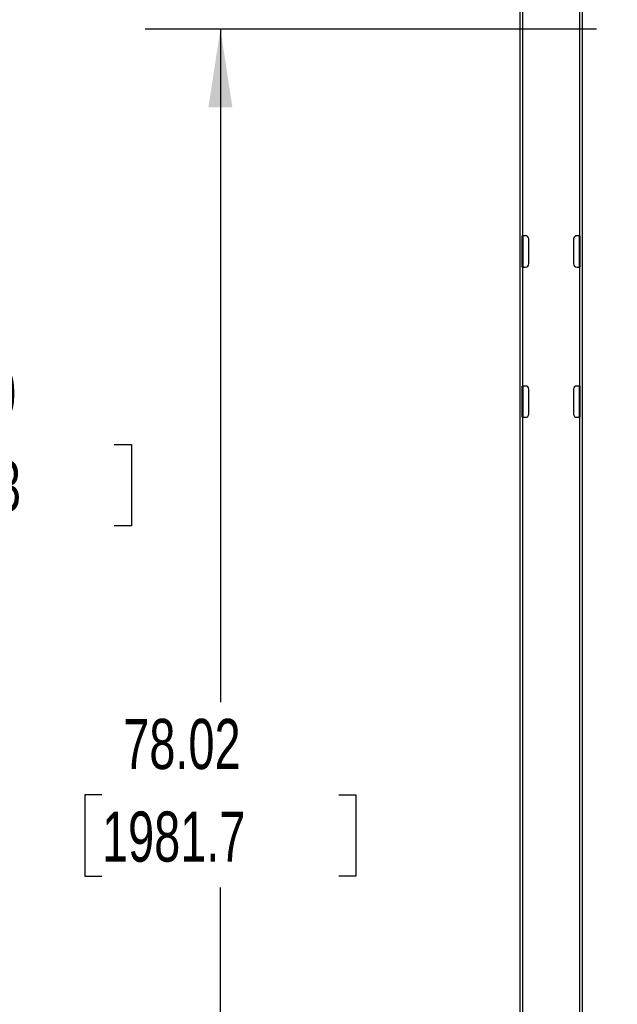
# Model space of a CAD drawing. Header units: inches. Extents: x 0.2 to 10.8, y 0.2 to 8.2.
# Tile 7 of 57: x 2.3 to 3.3, y 3.6 to 5.2. Entities that reach past the tile are written whole.
import ezdxf

# ---------------------------------------------------------------- set-up
doc = ezdxf.new("R2010")
doc.units = ezdxf.units.IN
doc.header["$MEASUREMENT"] = 0
doc.layers.add('DIMENSIONS', color=140, linetype='Continuous', lineweight=25)
doc.styles.add('SLDTEXTSTYLE0', font='TXT', dxfattribs={"width": 0.7})
doc.dimstyles.new('SLDDIMSTYLE0', dxfattribs={"dimtxt": 0.084961, "dimasz": 0.13, "dimexe": 0, "dimexo": 0.0625, "dimgap": 0.02124, "dimtad": 0, "dimtih": 1, "dimtoh": 1, "dimlfac": 24, "dimrnd": 1e-09, "dimzin": 12, "dimdsep": 46, "dimtxsty": 'SLDTEXTSTYLE0', "dimsah": 1, "dimcen": 0.09, "dimadec": 0, "dimazin": 3, "dimtfac": 1, "dimtofl": 0, "dimtmove": 0, "dimatfit": 3, "dimfxl": 0, "dimfrac": 2, "dimtolj": 1, "dimtzin": 12, "dimarcsym": 0})
doc.dimstyles.new('SLDDIMSTYLE1', dxfattribs={"dimtxt": 0.084961, "dimasz": 0.13, "dimexe": 0, "dimexo": 0.0625, "dimgap": 0.02124, "dimtad": 0, "dimtih": 1, "dimtoh": 1, "dimlfac": 24, "dimrnd": 1e-09, "dimzin": 4, "dimdsep": 46, "dimtxsty": 'SLDTEXTSTYLE0', "dimsah": 1, "dimcen": 0.09, "dimadec": 0, "dimazin": 1, "dimtfac": 1, "dimtofl": 0, "dimtmove": 0, "dimatfit": 3, "dimfxl": 0, "dimfrac": 2, "dimtolj": 1, "dimtzin": 12, "dimarcsym": 0})

# ---------------------------------------------------------------- blocks, each defined once
blk = doc.blocks.new('_D')
at = {"layer": 'DIMENSIONS'}
for p, q in [((3.2296, 5.2319), (2.4793, 5.2319)), ((2.6043, 5.2319), (2.6043, 4.1119)), ((2.4074, 3.9578), (2.3788, 3.9578)), ((2.3788, 3.9578), (2.3788, 3.8228)), ((2.8012, 3.9578), (2.8297, 3.9578)), ((2.8297, 3.9578), (2.8297, 3.8228)), ((2.3788, 3.8228), (2.4074, 3.8228)), ((2.8297, 3.8228), (2.8012, 3.8228)), ((2.6043, 1.9811), (2.6043, 3.8038)), ((3.2296, 1.9811), (2.4793, 1.9811))]:
    blk.add_line(p, q, dxfattribs=at)
for points in [[(2.6043, 5.2319), (2.5843, 5.1019), (2.6243, 5.1019)], [(2.6043, 1.9811), (2.6243, 2.1111), (2.5843, 2.1111)]]:
    blk.add_solid(points, dxfattribs=at)
at = {"layer": 'DIMENSIONS', "char_height": 0.08333, "attachment_point": 1, "style": 'SLDTEXTSTYLE0'}
for s, insert in [('78.02', (2.4427, 4.0843)), ('1981.7', (2.4074, 3.9302))]:
    blk.add_mtext(s, dxfattribs=dict(at, insert=insert))
blk = doc.blocks.new('_D_1')
at = {"layer": 'DIMENSIONS'}
for p, q in [((3.1634, 5.7362), (2.106, 5.7362)), ((2.231, 5.7362), (2.231, 4.6949)), ((2.0341, 4.5409), (2.0055, 4.5409)), ((2.0055, 4.5409), (2.0055, 4.4058)), ((2.4279, 4.5409), (2.4564, 4.5409)), ((2.4564, 4.5409), (2.4564, 4.4058)), ((2.0055, 4.4058), (2.0341, 4.4058)), ((2.4564, 4.4058), (2.4279, 4.4058)), ((2.231, 1.7528), (2.231, 4.3868)), ((2.948, 1.7528), (2.106, 1.7528))]:
    blk.add_line(p, q, dxfattribs=at)
for points in [[(2.231, 5.7362), (2.211, 5.6062), (2.251, 5.6062)], [(2.231, 1.7528), (2.251, 1.8828), (2.211, 1.8828)]]:
    blk.add_solid(points, dxfattribs=at)
at = {"layer": 'DIMENSIONS', "char_height": 0.08333, "attachment_point": 1, "style": 'SLDTEXTSTYLE0'}
for s, insert in [('95.60', (2.0694, 4.6673)), ('2428.3', (2.0341, 4.5133))]:
    blk.add_mtext(s, dxfattribs=dict(at, insert=insert))

msp = doc.modelspace()

# ---------------------------------------------------------------- linework, layer by layer
for p, q in [((3.10216, 5.73193), (3.10216, 1.76839)), ((3.10716, 4.88818), (3.10716, 5.33609)), ((3.20132, 5.33609), (3.20132, 4.88818)), ((3.20632, 3.40876), (3.20632, 5.33587)), ((3.10632, 4.83609), (3.10632, 4.88818)), ((3.10632, 4.88818), (3.10716, 4.88818)), ((3.11174, 4.88818), (3.10716, 4.88818)), ((3.10716, 4.88818), (3.10716, 4.83609)), ((3.11716, 4.84151), (3.11716, 4.88276)), ((3.19132, 4.88276), (3.19132, 4.84151)), ((3.20132, 4.88818), (3.19674, 4.88818)), ((3.20132, 4.88818), (3.20216, 4.88818)), ((3.20132, 4.83609), (3.20132, 4.88818)), ((3.20216, 4.88818), (3.20216, 4.83609)), ((3.10716, 4.83609), (3.10632, 4.83609)), ((3.10716, 4.63818), (3.10716, 4.83609)), ((3.10716, 4.83609), (3.11174, 4.83609)), ((3.19674, 4.83609), (3.20132, 4.83609)), ((3.20132, 4.83609), (3.20132, 4.63818)), ((3.20216, 4.83609), (3.20132, 4.83609)), ((3.10632, 4.58609), (3.10632, 4.63818)), ((3.10632, 4.63818), (3.10716, 4.63818)), ((3.11174, 4.63818), (3.10716, 4.63818)), ((3.10716, 4.63818), (3.10716, 4.58609)), ((3.20132, 4.63818), (3.19674, 4.63818)), ((3.20132, 4.63818), (3.20216, 4.63818)), ((3.20132, 4.58609), (3.20132, 4.63818)), ((3.20216, 4.63818), (3.20216, 4.58609)), ((3.11716, 4.59151), (3.11716, 4.63276)), ((3.19132, 4.63276), (3.19132, 4.59151)), ((3.10716, 4.58609), (3.10632, 4.58609)), ((3.10716, 3.38818), (3.10716, 4.58609)), ((3.10716, 4.58609), (3.11174, 4.58609)), ((3.19674, 4.58609), (3.20132, 4.58609)), ((3.20216, 4.58609), (3.20132, 4.58609)), ((3.20132, 4.58609), (3.20132, 3.41087))]:
    msp.add_line(p, q)
for centre, start, end in [((3.11174, 4.88276), 0, 90), ((3.19674, 4.88276), 90, 180), ((3.11174, 4.84151), 270, 0), ((3.19674, 4.84151), 180, 270), ((3.11174, 4.63276), 0, 90), ((3.19674, 4.63276), 90, 180), ((3.11174, 4.59151), 270, 0), ((3.19674, 4.59151), 180, 270)]:
    msp.add_arc(centre, 0.00542, start, end)

# ---------------------------------------------------------------- dimensions: what is measured, and where the dimension line sits
at = {"layer": 'DIMENSIONS'}
for base, p1, p2, dimstyle, picture, middle in [((2.23097, 1.75276), (3.21341, 5.73616), (2.99799, 1.75276), 'SLDDIMSTYLE1', '_D_1', (2.23097, 4.54088)), ((2.60429, 1.98114), (3.27957, 5.23193), (3.27957, 1.98114), 'SLDDIMSTYLE0', '_D', (2.60429, 3.95782))]:
    dim = msp.add_linear_dim(base=base, p1=p1, p2=p2, angle=90, dimstyle=dimstyle, dxfattribs=at)
    dim.commit()
    dim.dimension.update_dxf_attribs({"geometry": picture, "text_midpoint": middle, "dimtype": 160})

doc.saveas('drawing.dxf')
